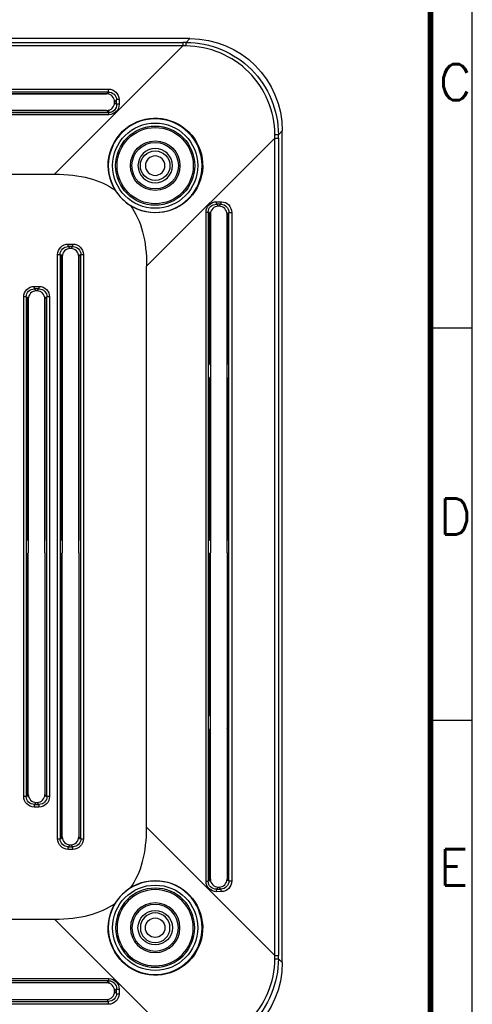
# Model space of a CAD drawing. Header units: millimetres. Extents: x 6160 to 6603, y -57 to 282.
# Tile 11 of 12: x 6550 to 6603, y 58 to 174. Entities that reach past the tile are written whole.
import ezdxf

# ---------------------------------------------------------------- set-up
doc = ezdxf.new("R2010")
doc.units = ezdxf.units.MM
doc.header["$LTSCALE"] = 0.5
doc.layers.add('112', color=7, linetype='Continuous', true_color=0xffffff)
doc.layers.add('A1_KUANG', color=7, linetype='Continuous')
doc.layers.add('A4_KUANG', color=7, linetype='Continuous')
doc.styles.get("Standard").update_dxf_attribs({"font": 'txt', "bigfont": 'gbcbig.shx'})

# ---------------------------------------------------------------- blocks, each defined once
blk = doc.blocks.new('A$C3291225B')
at = {"layer": 'A4_KUANG'}
for p, q in [((255.135, 0), (255.135, 197.012)), ((257.991, 113.201), (255.126, 113.201)), ((257.991, 86.219), (255.126, 86.219))]:
    blk.add_line(p, q, dxfattribs=at)
at = {"layer": 'A4_KUANG', "color": 8}
blk.add_lwpolyline([(258, 0), (258, 197.012), (0, 197.012), (0, 0)], close=True, dxfattribs=at)
at = {"layer": 'A4_KUANG', "const_width": 0.4}
blk.add_lwpolyline([(2.865, 2.865), (2.865, 194.147), (255.126, 194.147), (255.135, 2.865), (2.865, 2.865)], dxfattribs=at)
at = {"layer": 'A4_KUANG'}
for s, p in [('C', (255.711, 128.855)), ('D', (255.711, 99.007)), ('E', (255.711, 74.891))]:
    blk.add_text(s, height=2.483, dxfattribs=at).set_placement(p)

msp = doc.modelspace()

# ---------------------------------------------------------------- linework, layer by layer
at = {"layer": '112', "color": 7}
for p, q in [((6569.943, 171.729), (6471.729, 171.729)), ((6472.577, 171.28), (6569.095, 171.28)), ((6569.095, 171.28), (6569.095, 170.862)), ((6569.494, 171.28), (6569.943, 171.729)), ((6569.095, 170.862), (6472.577, 170.862)), ((6569.095, 170.862), (6553.952, 155.719)), ((6481.364, 165.771), (6560.309, 165.771)), ((6560.309, 165.426), (6481.364, 165.426)), ((6542.322, 165.211), (6560.094, 165.211)), ((6542.336, 165.235), (6560.118, 165.235)), ((6560.118, 165.235), (6560.309, 165.426)), ((6560.309, 165.426), (6560.309, 165.771)), ((6561.272, 164.496), (6561.041, 164.265)), ((6561.041, 164.193), (6561.041, 164.265)), ((6561.041, 164.193), (6561.279, 163.954)), ((6561.279, 163.954), (6561.272, 164.496)), ((6561.571, 164.543), (6561.578, 164.001)), ((6481.322, 162.99), (6560.35, 162.99)), ((6560.094, 163.246), (6542.305, 163.246)), ((6560.146, 163.194), (6542.336, 163.194)), ((6560.35, 162.99), (6560.146, 163.194)), ((6560.35, 162.738), (6560.35, 162.99)), ((6560.35, 162.738), (6481.322, 162.738)), ((6580.836, 160.836), (6580.387, 160.387)), ((6580.836, 62.622), (6580.836, 160.836)), ((6564.827, 144.845), (6579.97, 159.988)), ((6579.97, 63.47), (6579.97, 159.988)), ((6579.97, 159.988), (6580.387, 159.988)), ((6580.387, 159.988), (6580.387, 63.47)), ((6534.754, 155.719), (6553.952, 155.719)), ((6573.108, 152.471), (6573.65, 152.463)), ((6571.845, 72.215), (6571.845, 151.243)), ((6571.845, 151.243), (6572.098, 151.243)), ((6572.098, 151.243), (6572.098, 72.215)), ((6572.302, 151.039), (6572.098, 151.243)), ((6573.603, 152.165), (6573.061, 152.172)), ((6573.061, 152.172), (6573.3, 151.933)), ((6573.372, 151.933), (6573.3, 151.933)), ((6573.372, 151.933), (6573.603, 152.165)), ((6574.533, 151.201), (6574.343, 151.011)), ((6574.533, 151.201), (6574.878, 151.201)), ((6574.533, 72.256), (6574.533, 151.201)), ((6574.878, 151.201), (6574.878, 72.256)), ((6572.302, 133.229), (6572.302, 151.039)), ((6572.354, 150.987), (6572.354, 133.198)), ((6574.319, 133.214), (6574.319, 150.987)), ((6574.343, 151.011), (6574.343, 133.229)), ((6555.561, 147.471), (6556.111, 147.471)), ((6555.561, 147.172), (6555.561, 147.471)), ((6556.111, 147.172), (6555.561, 147.172)), ((6555.561, 147.172), (6555.8, 146.933)), ((6555.872, 146.933), (6555.8, 146.933)), ((6555.872, 146.933), (6556.111, 147.172)), ((6556.111, 147.172), (6556.111, 147.471)), ((6554.316, 77.232), (6554.316, 146.226)), ((6554.316, 146.226), (6554.615, 146.226)), ((6554.615, 146.226), (6554.615, 77.232)), ((6554.81, 146.031), (6554.615, 146.226)), ((6554.81, 112.479), (6554.81, 146.031)), ((6554.854, 145.987), (6554.854, 112.453)), ((6556.819, 112.453), (6556.819, 145.987)), ((6557.057, 146.226), (6556.862, 146.031)), ((6556.862, 112.479), (6556.862, 146.031)), ((6557.057, 146.226), (6557.356, 146.226)), ((6557.057, 77.232), (6557.057, 146.226)), ((6557.356, 146.226), (6557.356, 77.232)), ((6564.827, 78.613), (6564.827, 144.845)), ((6551.561, 142.471), (6552.111, 142.471)), ((6551.561, 142.471), (6551.561, 142.172)), ((6552.111, 142.172), (6551.561, 142.172)), ((6551.561, 142.172), (6551.8, 141.933)), ((6551.872, 141.933), (6551.8, 141.933)), ((6551.872, 141.933), (6552.111, 142.172)), ((6552.111, 142.471), (6552.111, 142.172)), ((6550.316, 82.232), (6550.316, 141.226)), ((6550.615, 141.226), (6550.316, 141.226)), ((6550.615, 141.226), (6550.615, 82.232)), ((6550.81, 141.031), (6550.615, 141.226)), ((6550.81, 112.479), (6550.81, 141.031)), ((6550.854, 140.987), (6550.854, 112.453)), ((6552.819, 112.453), (6552.819, 140.987)), ((6553.057, 141.226), (6552.862, 141.031)), ((6552.862, 112.479), (6552.862, 141.031)), ((6553.057, 82.232), (6553.057, 141.226)), ((6553.356, 141.226), (6553.057, 141.226)), ((6553.356, 141.226), (6553.356, 82.232)), ((6572.302, 133.229), (6572.354, 133.198)), ((6572.354, 133.198), (6572.354, 131.76)), ((6574.319, 133.214), (6574.343, 133.229)), ((6574.319, 131.743), (6574.319, 133.214)), ((6572.354, 131.76), (6572.302, 131.729)), ((6572.302, 112.479), (6572.302, 131.729)), ((6572.354, 131.76), (6572.354, 112.448)), ((6574.343, 131.729), (6574.319, 131.743)), ((6574.319, 112.464), (6574.319, 131.743)), ((6574.343, 131.729), (6574.343, 112.479)), ((6550.81, 112.479), (6550.854, 112.453)), ((6550.854, 112.453), (6550.854, 111.005)), ((6552.862, 112.479), (6552.819, 112.453)), ((6552.819, 111.005), (6552.819, 112.453)), ((6554.81, 112.479), (6554.854, 112.453)), ((6554.854, 112.453), (6554.854, 111.005)), ((6556.862, 112.479), (6556.819, 112.453)), ((6556.819, 111.005), (6556.819, 112.453)), ((6572.354, 112.448), (6572.302, 112.479)), ((6572.354, 112.448), (6572.354, 111.01)), ((6574.343, 112.479), (6574.319, 112.464)), ((6574.319, 110.993), (6574.319, 112.464)), ((6550.854, 111.005), (6550.81, 110.979)), ((6550.81, 82.427), (6550.81, 110.979)), ((6550.854, 82.471), (6550.854, 111.005)), ((6552.819, 111.005), (6552.862, 110.979)), ((6552.819, 111.005), (6552.819, 82.471)), ((6552.862, 82.427), (6552.862, 110.979)), ((6554.854, 111.005), (6554.81, 110.979)), ((6554.81, 77.427), (6554.81, 110.979)), ((6554.854, 77.471), (6554.854, 111.005)), ((6556.819, 111.005), (6556.862, 110.979)), ((6556.819, 111.005), (6556.819, 77.471)), ((6556.862, 77.427), (6556.862, 110.979)), ((6572.302, 110.979), (6572.354, 111.01)), ((6572.302, 91.729), (6572.302, 110.979)), ((6572.354, 91.698), (6572.354, 111.01)), ((6574.319, 110.993), (6574.343, 110.979)), ((6574.319, 110.993), (6574.319, 91.714)), ((6574.343, 110.979), (6574.343, 91.729)), ((6572.302, 91.729), (6572.354, 91.698)), ((6572.354, 90.26), (6572.354, 91.698)), ((6574.319, 91.714), (6574.343, 91.729)), ((6574.319, 91.714), (6574.319, 90.243)), ((6572.354, 90.26), (6572.302, 90.229)), ((6572.302, 72.419), (6572.302, 90.229)), ((6572.354, 72.471), (6572.354, 90.26)), ((6574.343, 90.229), (6574.319, 90.243)), ((6574.319, 90.243), (6574.319, 72.471)), ((6574.343, 90.229), (6574.343, 72.447)), ((6550.615, 82.232), (6550.316, 82.232)), ((6550.615, 82.232), (6550.81, 82.427)), ((6551.8, 81.524), (6551.561, 81.286)), ((6551.8, 81.524), (6551.872, 81.524)), ((6552.111, 81.286), (6551.872, 81.524)), ((6552.862, 82.427), (6553.057, 82.232)), ((6553.356, 82.232), (6553.057, 82.232)), ((6551.561, 81.286), (6551.561, 80.987)), ((6551.561, 81.286), (6552.111, 81.286)), ((6552.111, 80.987), (6551.561, 80.987)), ((6552.111, 81.286), (6552.111, 80.987)), ((6564.827, 78.613), (6579.97, 63.47)), ((6554.316, 77.232), (6554.615, 77.232)), ((6554.615, 77.232), (6554.81, 77.427)), ((6556.862, 77.427), (6557.057, 77.232)), ((6557.057, 77.232), (6557.356, 77.232)), ((6555.8, 76.524), (6555.561, 76.286)), ((6555.561, 75.987), (6555.561, 76.286)), ((6555.561, 76.286), (6556.111, 76.286)), ((6556.111, 75.987), (6555.561, 75.987)), ((6555.8, 76.524), (6555.872, 76.524)), ((6556.111, 76.286), (6555.872, 76.524)), ((6556.111, 75.987), (6556.111, 76.286)), ((6571.845, 72.215), (6572.098, 72.215)), ((6572.098, 72.215), (6572.302, 72.419)), ((6574.343, 72.447), (6574.533, 72.256)), ((6574.533, 72.256), (6574.878, 72.256)), ((6573.3, 71.524), (6573.061, 71.286)), ((6573.061, 71.286), (6573.603, 71.293)), ((6573.65, 70.994), (6573.108, 70.987)), ((6573.3, 71.524), (6573.372, 71.524)), ((6573.603, 71.293), (6573.372, 71.524)), ((6534.754, 67.738), (6553.952, 67.738)), ((6569.095, 52.595), (6553.952, 67.738)), ((6579.97, 63.47), (6580.387, 63.47)), ((6580.387, 63.071), (6580.836, 62.622)), ((6481.322, 60.72), (6560.35, 60.72)), ((6560.35, 60.467), (6481.322, 60.467)), ((6560.146, 60.263), (6560.35, 60.467)), ((6560.35, 60.467), (6560.35, 60.72)), ((6560.094, 60.211), (6542.305, 60.211)), ((6542.336, 60.263), (6560.146, 60.263)), ((6561.279, 59.504), (6561.041, 59.265)), ((6561.272, 58.962), (6561.279, 59.504)), ((6561.578, 59.457), (6561.571, 58.915)), ((6542.322, 58.246), (6560.094, 58.246)), ((6560.118, 58.222), (6542.336, 58.222)), ((6560.309, 58.032), (6560.118, 58.222)), ((6561.041, 59.265), (6561.041, 59.193)), ((6561.041, 59.193), (6561.272, 58.962)), ((6481.364, 58.032), (6560.309, 58.032)), ((6560.309, 57.687), (6481.364, 57.687)), ((6560.309, 57.687), (6560.309, 58.032))]:
    msp.add_line(p, q, dxfattribs=at)
at = {"layer": '112', "color": 7, "extrusion": (0, 0, -1)}
for centre, radius in [((-6565.836, 156.729), 5.533), ((-6565.836, 156.729), 2.03), ((-6565.834, 156.728), 1.15), ((-6565.836, 66.729), 5.533), ((-6565.836, 66.729), 4.675), ((-6565.836, 66.729), 4.5), ((-6565.836, 66.729), 2.925), ((-6565.836, 66.729), 2.75), ((-6565.836, 66.729), 1.75)]:
    msp.add_circle(centre, radius, dxfattribs=at)
at = {"layer": '112', "color": 7}
for centre, radius in [((6565.836, 156.729), 5.034), ((6565.836, 156.729), 4.675), ((6565.836, 156.729), 4.5), ((6565.836, 156.729), 2.925), ((6565.836, 156.729), 2.75), ((6565.836, 156.729), 1.75), ((6565.836, 66.729), 5.034), ((6565.836, 66.729), 2.03), ((6565.834, 66.73), 1.15)]:
    msp.add_circle(centre, radius, dxfattribs=at)
for centre, start, end in [((6565.836, 156.729), 211.76503, 238.23497), ((6565.836, 66.729), 121.76503, 148.23497)]:
    msp.add_arc(centre, 5.535, start, end, dxfattribs=at)
at = {"layer": '112', "color": 7, "extrusion": (0, 0, -1)}
for centre, major_axis, ratio, start_param, end_param in [((6589.992, 181.386), (99.877, 2.135), 0.098897, 1.7796091, 1.7836962), ((6569.728, 160.621), (-7.93, -7.93), 0.9808148, 2.3658797, 3.9173056), ((6590.018, 180.903), (100.291, 1.772), 0.0986043, 1.7786221, 1.7827067), ((6561.674, 165.845), (1.843, 0.558), 0.1629061, 2.4734537, 2.6477999), ((6560.124, 164.295), (-0.934, 0.195), 0.985206, 1.3615165, 1.5358627), ((6560.316, 164.533), (-1.229, 0.257), 0.985206, 1.3615165, 2.9247166), ((6560.316, 164.487), (-0.946, 0.14), 0.981416, 1.4189153, 2.9821154), ((6560.323, 164.01), (-0.617, 1.121), 0.9748157, 2.0706764, 3.6338766), ((6561.674, 162.613), (-1.843, 0.558), 0.1629061, 0.4937927, 0.7492675), ((6560.126, 164.161), (-0.469, 0.852), 0.9748157, 3.3784018, 3.6338766), ((6560.323, 163.964), (-0.49, 0.851), 0.9652075, 2.0875919, 3.650792), ((6590.002, 180.893), (1.77, 100.245), 0.0985652, 4.5005677, 4.504654), ((6590.508, 180.916), (2.14, 99.956), 0.098965, 4.4993334, 4.5034175), ((6114.242, -294.865), (447.858, 447.858), 0.1105205, 6.1731115, 6.2650814), ((6573.118, 151.216), (-1.121, 0.617), 0.9748157, 5.7909014, 7.3541015), ((6573.641, 151.209), (-0.257, 1.229), 0.985206, 0.216876, 1.7800762), ((6114.242, -294.865), (447.858, 447.858), 0.1105205, 0.0181039, 0.1100738), ((6573.071, 151.216), (-0.851, 0.49), 0.9652075, 5.7739859, 7.337186), ((6573.269, 151.018), (-0.852, 0.469), 0.9748157, 5.7909014, 6.0463761), ((6571.72, 152.567), (-0.558, 1.843), 0.1629061, 2.3923252, 2.6477999), ((6573.594, 151.209), (-0.14, 0.946), 0.981416, 0.1594772, 1.7226774), ((6574.952, 152.567), (0.558, 1.843), 0.1629061, 3.6353854, 3.8097316), ((6573.402, 151.017), (-0.195, 0.934), 0.985206, 1.60573, 1.7800762), ((6555.571, 146.216), (0.891, -0.891), 0.9924325, 2.3599926, 3.9231927), ((6555.571, 146.216), (-0.68, 0.68), 0.9877295, 5.5015852, 7.0647854), ((6556.101, 146.216), (0.891, 0.891), 0.9924325, 5.5015852, 7.0647854), ((6556.101, 146.216), (0.68, 0.68), 0.9877295, 5.5015852, 7.0647854), ((6554.22, 147.567), (-0.558, 1.843), 0.1629061, 2.4124721, 2.6477999), ((6557.452, 147.567), (0.558, 1.843), 0.1629061, 3.6353854, 3.8707132), ((6551.571, 141.216), (0.891, -0.891), 0.9924325, 2.3599926, 3.9231927), ((6551.571, 141.216), (-0.68, 0.68), 0.9877295, 5.5015852, 7.0647854), ((6552.101, 141.216), (0.891, 0.891), 0.9924325, 5.5015852, 7.0647854), ((6552.101, 141.216), (0.68, 0.68), 0.9877295, 5.5015852, 7.0647854), ((6550.22, 142.567), (-0.558, 1.843), 0.1629061, 2.4124721, 2.6477999), ((6553.452, 142.567), (0.558, 1.843), 0.1629061, 3.6353854, 3.8707132), ((6551.571, 82.242), (-0.891, -0.891), 0.9924325, 5.5015852, 7.0647854), ((6551.571, 82.242), (0.68, 0.68), 0.9877295, 2.3599926, 3.9231927), ((6550.22, 80.891), (0.558, 1.843), 0.1629061, 0.4937927, 0.7291205), ((6552.101, 82.242), (-0.891, 0.891), 0.9924325, 2.3599926, 3.9231927), ((6552.101, 82.242), (-0.68, 0.68), 0.9877295, 2.3599926, 3.9231927), ((6553.452, 80.891), (-0.558, 1.843), 0.1629061, 5.5540648, 5.7893926), ((6555.571, 77.242), (-0.891, -0.891), 0.9924325, 5.5015852, 7.0647854), ((6555.571, 77.242), (0.68, 0.68), 0.9877295, 2.3599926, 3.9231927), ((6554.22, 75.891), (0.558, 1.843), 0.1629061, 0.4937927, 0.7291205), ((6556.101, 77.242), (-0.891, 0.891), 0.9924325, 2.3599926, 3.9231927), ((6556.101, 77.242), (-0.68, 0.68), 0.9877295, 2.3599926, 3.9231927), ((6557.452, 75.891), (-0.558, 1.843), 0.1629061, 5.5540648, 5.7893926), ((6573.118, 72.242), (1.121, 0.617), 0.9748157, 2.0706764, 3.6338766), ((6573.071, 72.242), (0.851, 0.49), 0.9652075, 2.0875919, 3.650792), ((6573.269, 72.439), (0.852, 0.469), 0.9748157, 3.3784018, 3.6338766), ((6571.72, 70.891), (0.558, 1.843), 0.1629061, 0.4937927, 0.7492675), ((6573.594, 72.249), (0.14, 0.946), 0.981416, 1.4189153, 2.9821154), ((6573.641, 72.249), (0.257, 1.229), 0.985206, 1.3615165, 2.9247166), ((6574.952, 70.891), (-0.558, 1.843), 0.1629061, 5.6150464, 5.7893926), ((6573.402, 72.441), (0.195, 0.934), 0.985206, 1.3615165, 1.5358627), ((6590.01, 42.547), (-1.772, 100.291), 0.0986043, 4.9202148, 4.9242994), ((6590.495, 42.568), (-2.136, 99.889), 0.0989067, 4.9212243, 4.925311), ((6569.728, 62.837), (-7.93, 7.93), 0.9808148, 2.3658797, 3.9173056), ((6560.323, 59.447), (0.617, 1.121), 0.9748157, 5.7909014, 7.3541015), ((6560.323, 59.494), (0.49, 0.851), 0.9652075, 5.7739859, 7.337186), ((6561.674, 60.845), (1.843, 0.558), 0.1629061, 2.3923252, 2.6477999), ((6560.126, 59.296), (0.469, 0.852), 0.9748157, 5.7909014, 6.0463761), ((6561.674, 57.613), (-1.843, 0.558), 0.1629061, 0.4937927, 0.6681389), ((6560.124, 59.163), (0.934, 0.195), 0.985206, 1.60573, 1.7800762), ((6560.316, 58.971), (0.946, 0.14), 0.981416, 0.1594772, 1.7226774), ((6560.316, 58.924), (1.229, 0.257), 0.985206, 0.216876, 1.7800762)]:
    msp.add_ellipse(centre, major_axis=major_axis, ratio=ratio, start_param=start_param, end_param=end_param, dxfattribs=at)
at = {"layer": '112', "color": 7}
for centre, major_axis, ratio, start_param, end_param in [((6569.494, 170.785), (0, 0.5), 0.0030065, 4.865501, 6.1435583), ((6560.087, 164.258), (-0.677, -0.677), 0.9924325, 2.3599926, 3.9231927), ((6560.087, 164.2), (0.677, -0.677), 0.9924325, 5.5015852, 7.0647854), ((6561.571, 164.496), (0.3, 0.004), 0.1553393, 1.5686591, 3.0532511), ((6561.578, 163.954), (0.3, 0.004), 0.1553393, 1.5686591, 3.0532511), ((6579.892, 160.387), (0.5, 0), 0.0030065, 0.139627, 1.4176843), ((6573.061, 152.471), (-0.004, -0.3), 0.1553393, 0.0883416, 1.5729336), ((6573.603, 152.463), (-0.004, -0.3), 0.1553393, 0.0883416, 1.5729336), ((6573.307, 150.98), (0.677, -0.677), 0.9924325, 2.3599926, 3.9231927), ((6573.365, 150.98), (0.677, 0.677), 0.9924325, 5.5015852, 7.0647854), ((6555.807, 145.98), (0.677, -0.677), 0.9924325, 2.3599926, 3.9231927), ((6555.865, 145.98), (0.677, 0.677), 0.9924325, 5.5015852, 7.0647854), ((6555.763, 146.024), (0.677, -0.677), 0.9924325, 3.6878649, 3.9231927), ((6555.909, 146.024), (0.677, 0.677), 0.9924325, 5.5015852, 5.736913), ((6551.807, 140.98), (0.677, -0.677), 0.9924325, 2.3599926, 3.9231927), ((6551.865, 140.98), (0.677, 0.677), 0.9924325, 5.5015852, 7.0647854), ((6551.763, 141.024), (0.677, -0.677), 0.9924325, 3.6878649, 3.9231927), ((6551.909, 141.024), (0.677, 0.677), 0.9924325, 5.5015852, 5.736913), ((6551.763, 82.434), (-0.677, -0.677), 0.9924325, 5.5015852, 5.736913), ((6551.807, 82.478), (-0.677, -0.677), 0.9924325, 5.5015852, 7.0647854), ((6551.865, 82.478), (-0.677, 0.677), 0.9924325, 2.3599926, 3.9231927), ((6551.909, 82.434), (-0.677, 0.677), 0.9924325, 3.6878649, 3.9231927), ((6114.242, 518.323), (447.858, -447.858), 0.1105205, 0.0181039, 0.1100738), ((6555.763, 77.434), (-0.677, -0.677), 0.9924325, 5.5015852, 5.736913), ((6555.807, 77.478), (-0.677, -0.677), 0.9924325, 5.5015852, 7.0647854), ((6555.865, 77.478), (-0.677, 0.677), 0.9924325, 2.3599926, 3.9231927), ((6555.909, 77.434), (-0.677, 0.677), 0.9924325, 3.6878649, 3.9231927), ((6573.307, 72.478), (-0.677, -0.677), 0.9924325, 5.5015852, 7.0647854), ((6573.365, 72.478), (-0.677, 0.677), 0.9924325, 2.3599926, 3.9231927), ((6573.061, 70.987), (0.004, -0.3), 0.1553393, 1.5686591, 3.0532511), ((6573.603, 70.994), (0.004, -0.3), 0.1553393, 1.5686591, 3.0532511), ((6114.242, 518.323), (447.858, -447.858), 0.1105205, 6.1731115, 6.2650814), ((6579.892, 63.071), (-0.5, 0), 0.0030065, 1.7239083, 3.0019657), ((6560.087, 59.258), (-0.677, -0.677), 0.9924325, 2.3599926, 3.9231927), ((6561.578, 59.504), (0.3, -0.004), 0.1553393, 3.2299342, 4.7145262), ((6560.087, 59.2), (0.677, -0.677), 0.9924325, 5.5015852, 7.0647854), ((6561.571, 58.962), (0.3, -0.004), 0.1553393, 3.2299342, 4.7145262)]:
    msp.add_ellipse(centre, major_axis=major_axis, ratio=ratio, start_param=start_param, end_param=end_param, dxfattribs=at)
for points, knots in [([(6569.494, 171.28), (6572.371, 171.279), (6575.194, 170.096), (6579.204, 166.084), (6580.386, 163.263), (6580.387, 160.387)], [0, 0, 0, 0, 0.5, 0.5, 1, 1, 1, 1]), ([(6579.968, 160.389), (6579.96, 163.151), (6578.817, 165.856), (6574.965, 169.709), (6572.258, 170.853), (6569.496, 170.861)], [0, 0, 0, 0, 0.5, 0.5, 1, 1, 1, 1]), ([(6561.13, 153.815), (6560.414, 154.965), (6560.136, 156.388), (6560.587, 159.036), (6561.318, 160.282), (6563.425, 161.967), (6564.804, 162.411), (6567.523, 162.259), (6568.836, 161.675), (6570.779, 159.734), (6571.364, 158.422), (6571.52, 155.703), (6571.082, 154.329), (6569.386, 152.206), (6568.153, 151.482), (6565.488, 151.028), (6564.086, 151.298), (6562.922, 152.023)], [0, 0, 0, 0, 0.125, 0.125, 0.25, 0.25, 0.375, 0.375, 0.5, 0.5, 0.625, 0.625, 0.75, 0.75, 0.875, 0.875, 1, 1, 1, 1]), ([(6562.922, 71.435), (6564.087, 72.161), (6565.491, 72.43), (6568.153, 71.975), (6569.392, 71.245), (6571.076, 69.137), (6571.518, 67.75), (6571.366, 65.048), (6570.778, 63.722), (6568.835, 61.782), (6567.522, 61.199), (6564.803, 61.047), (6563.424, 61.491), (6561.317, 63.177), (6560.587, 64.423), (6560.137, 67.071), (6560.414, 68.494), (6561.13, 69.643)], [0, 0, 0, 0, 0.125, 0.125, 0.25, 0.25, 0.375, 0.375, 0.5, 0.5, 0.625, 0.625, 0.75, 0.75, 0.875, 0.875, 1, 1, 1, 1]), ([(6580.387, 63.071), (6580.386, 60.194), (6579.203, 57.371), (6575.191, 53.361), (6572.371, 52.179), (6569.494, 52.178)], [0, 0, 0, 0, 0.5, 0.5, 1, 1, 1, 1]), ([(6569.496, 52.597), (6572.258, 52.605), (6574.963, 53.748), (6578.816, 57.6), (6579.96, 60.307), (6579.968, 63.069)], [0, 0, 0, 0, 0.5, 0.5, 1, 1, 1, 1])]:
    msp.add_open_spline(points, degree=3, knots=knots, dxfattribs=at)

# ---------------------------------------------------------------- block references
at = {"layer": 'A1_KUANG', "color": 1, "lineweight": 0, "xscale": 1.718413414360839, "yscale": 1.718413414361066, "zscale": 1.718413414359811}
msp.add_blockref('A$C3291225B', (6159.935, -56.971), dxfattribs=at)

doc.saveas('drawing.dxf')
